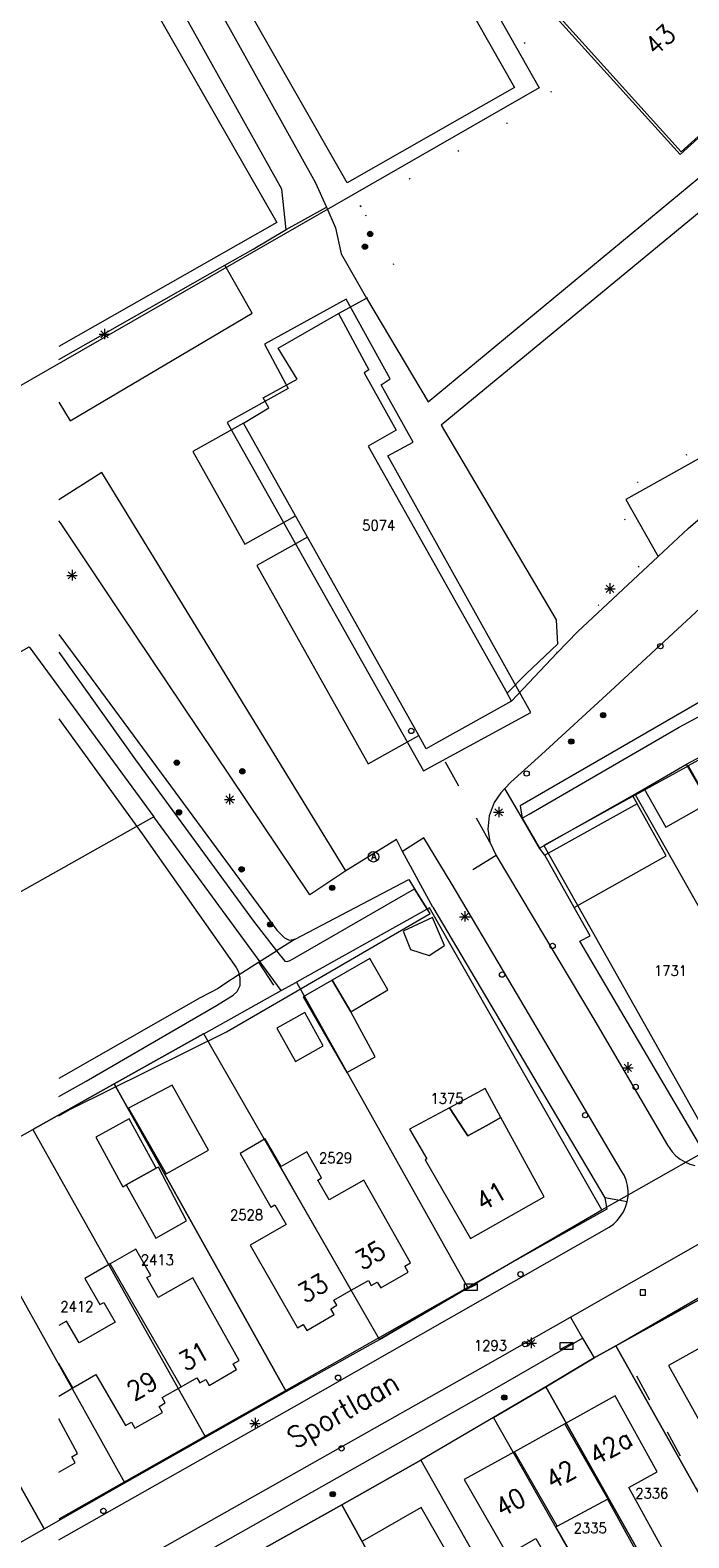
# Model space of a CAD drawing. Header units: metres. Extents: x 3 to 114181, y 112716 to 476231.
# Tile 50 of 90: x 112497 to 112560, y 475532 to 475675. Entities that reach past the tile are written whole.
import ezdxf
from ezdxf.enums import TextEntityAlignment as Align

# ---------------------------------------------------------------- set-up
doc = ezdxf.new("R2010")
doc.units = ezdxf.units.M
doc.header["$MEASUREMENT"] = 0
for name, pattern in [('DGN Style 1', [5.201608, 0.008655, -5.192953]), ('DGN Style 3', [12.11689, 8.654921, -3.461969]), ('DGN Style 5', [6.058445, 2.596476, -3.461969])]:
    doc.linetypes.add(name, pattern=pattern)
for name, color, linetype, lineweight in [('Cultuurscheiding BGT', 3, 'DGN Style 1', 0), ('Functie scheiding OTD BGT', 7, 'DGN Style 5', 0), ('Functie scheiding OWT BGT', 4, 'DGN Style 5', 0), ('Functie scheiding WGD BGT', 7, 'DGN Style 5', 0), ('Functie scheiding WTD BGT', 5, 'DGN Style 5', 0), ('Insteeksloot BGT', 4, 'Continuous', 0), ('Kadasterperceelnummers', 14, 'Continuous', 0), ('Kadasterpercelen', 14, 'Continuous', 13), ('Kant algemeen verharding BGT', 7, 'Continuous', 0), ('Kant water BGT', 4, 'Continuous', 0), ('Luifel H1 BGT', 1, 'DGN Style 3', 13), ('Onbegroeid terreindeel BGT', 7, 'Continuous', 0), ('Pand BGT', 7, 'Continuous', 13), ('Symbool Afvalbak BGT', 5, 'Continuous', 0), ('Symbool Boom BGT', 3, 'Continuous', 0), ('Symbool Inspectieput BGT', 5, 'Continuous', 0), ('Symbool Kast BGT', 7, 'Continuous', 0), ('Symbool Kolk BGT', 5, 'Continuous', 0), ('Symbool Lichtmast BGT', 7, 'Continuous', 0), ('Tekst Nummeraanduidingsreeks BGT', 7, 'Continuous', 0), ('Tekst ORL Straatnaam BGT', 3, 'Continuous', 0), ('Tussenmuur BGT', 7, 'Continuous', 13), ('Walbescherming BGT', 5, 'Continuous', 13)]:
    doc.layers.add(name, color=color, linetype=linetype, lineweight=lineweight)
doc.styles.add('Style-STANDARD', font='STANDARD.shx')

# ---------------------------------------------------------------- blocks, each defined once
blk = doc.blocks.new('CELQ70')
at = {"layer": 'Symbool Kast BGT'}
for p, q in [((-0.062, 0.031), (0.062, 0.031)), ((-0.062, -0.031), (-0.062, 0.031)), ((-0.062, -0.031), (0.062, 0.031)), ((0.062, -0.031), (0.062, 0.031)), ((-0.062, -0.031), (0.062, -0.031))]:
    blk.add_line(p, q, dxfattribs=at)
blk = doc.blocks.new('CELQ49')
at = {"layer": 'Symbool Afvalbak BGT'}
blk.add_circle((0, 0), 0.05, dxfattribs=at)
at = {"layer": 'Symbool Afvalbak BGT', "style": 'Style-STANDARD'}
blk.add_text('A', height=0.0667, dxfattribs=at).set_placement((0.003, 0.003), align=Align.MIDDLE_CENTER)
blk = doc.blocks.new('CELQ21')
at = {"layer": 'Symbool Lichtmast BGT'}
for p, q in [((-0.05, 0), (0.05, 0)), ((0.035, -0.034), (-0.035, 0.034)), ((0.035, 0.034), (-0.035, -0.034)), ((0, 0.053), (0, -0.047))]:
    blk.add_line(p, q, dxfattribs=at)
blk = doc.blocks.new('CELQ72')
at = {"layer": 'Symbool Inspectieput BGT', "flags": 128}
blk.add_lwpolyline([(0.025, 0.025), (-0.025, 0.025), (-0.025, -0.025), (0.025, -0.025)], close=True, dxfattribs=at)
blk = doc.blocks.new('CELQ24_1')
at = {"layer": 'Symbool Kolk BGT'}
blk.add_circle((0, 0), 0.025, dxfattribs=at)
blk = doc.blocks.new('CELA07')
at = {"layer": 'Symbool Boom BGT'}
for radius in [0.025, 0.018, 0.011, 0.00407]:
    blk.add_circle((0, 0), radius, dxfattribs=at)

msp = doc.modelspace()

# ---------------------------------------------------------------- linework, layer by layer
at = {"layer": 'Cultuurscheiding BGT', "flags": 128}
for points in [[(112528.57, 475658.38), (112546.34, 475668.54), (112546.63, 475669.08), (112546.51, 475669.65), (112510.19, 475732.72), (112509.62, 475733.5), (112508.73, 475734.19), (112506.74, 475733.61)], [(112528.57, 475658.38), (112527.3, 475660.61)], [(112529.13, 475649.72), (112532.45, 475651.58), (112528.57, 475658.38)], [(112547.18, 475616.97), (112555.64, 475625.01), (112552.36, 475630.93), (112594.32, 475654.6)], [(112547.16, 475616.14), (112547.18, 475616.97)], [(112534.89, 475591.84), (112535.38, 475592.07)]]:
    msp.add_lwpolyline(points, dxfattribs=at)
at = {"layer": 'Functie scheiding OTD BGT', "flags": 128}
msp.add_lwpolyline([(112561.74, 475534.79), (112553.01, 475550.74)], dxfattribs=at)
at = {"layer": 'Functie scheiding OWT BGT', "flags": 128}
msp.add_lwpolyline([(112522.36, 475589.03), (112520.86, 475588.11), (112520.61, 475587.95)], dxfattribs=at)
at = {"layer": 'Functie scheiding WGD BGT', "flags": 128}
for points in [[(112540.79, 475598.21), (112535.63, 475607.55)], [(112541.39, 475596.96), (112537.12, 475594.36)], [(112553.79, 475564.17), (112551.65, 475564.56)], [(112548.41, 475553.28), (112549.55, 475551.29)]]:
    msp.add_lwpolyline(points, dxfattribs=at)
at = {"layer": 'Functie scheiding WTD BGT', "flags": 128}
for points in [[(112518.9, 475586.87), (112520.61, 475587.95)], [(112517.07, 475585.71), (112518.9, 475586.87)], [(112518.9, 475586.87), (112521.19, 475583.36)]]:
    msp.add_lwpolyline(points, dxfattribs=at)
at = {"layer": 'Insteeksloot BGT', "flags": 128}
for points in [[(112683.27, 475704.65), (112692.37, 475689.38), (112692.57, 475688.36), (112692.26, 475687.85), (112692.09, 475687.56), (112691.49, 475686.96), (112686.86, 475684.23), (112649.98, 475662.96), (112619.31, 475645.46), (112614.19, 475642.54), (112570.6, 475617.26), (112566.23, 475614.72), (112543.64, 475601.66), (112543.85, 475600.48)], [(112500, 475617.88), (112502.62, 475614.33), (112520.65, 475589.88), (112521.35, 475589.18), (112521.8, 475588.94), (112522.36, 475589.03)], [(112522.36, 475589.03), (112533.13, 475594.69), (112533.65, 475593.82)], [(112517.07, 475585.71), (112515.7, 475584.82), (112515.1, 475584.38), (112513.39, 475583.48), (112500, 475575.87)]]:
    msp.add_lwpolyline(points, dxfattribs=at)
at = {"layer": 'Kadasterpercelen', "linetype": 'Continuous', "flags": 128}
for points in [[(112471.59, 475721.41), (112498.04, 475736.66), (112499.21, 475734.59), (112506.17, 475738.65), (112525.64, 475704.59), (112545.44, 475669.62), (112492.54, 475639.24)], [(112654.71, 475607.83), (112643.93, 475601.71), (112636.5, 475597.49), (112628.93, 475593.2), (112621.51, 475588.98), (112616.4, 475586.08), (112611.28, 475583.17), (112603.49, 475578.75), (112596.43, 475574.74), (112591.25, 475571.82), (112583.68, 475567.67), (112573.86, 475562.31), (112571.42, 475560.95), (112552.7, 475550.56), (112550.65, 475549.42), (112546.09, 475546.67), (112541.12, 475543.76), (112534.25, 475539.73), (112526.77, 475535.52), (112518.85, 475531.06), (112511.7, 475527.04), (112506.48, 475524.09), (112499.05, 475519.92), (112491.58, 475515.71)], [(112491.4, 475529.14), (112498.61, 475533.24), (112506.24, 475537.58), (112513.9, 475541.92), (112521.52, 475546.22), (112530.35, 475551.15), (112538.69, 475556.04), (112551.39, 475563.43), (112561.93, 475569.41)]]:
    msp.add_lwpolyline(points, dxfattribs=at)
for points in [[(112559.91, 475676.96), (112562.06, 475678.91), (112562.8, 475678.09), (112566.91, 475673.54), (112564.76, 475671.6), (112565.57, 475670.71), (112566.2, 475670.01), (112558.79, 475663.3), (112540.16, 475683.94), (112547.58, 475690.64)], [(112534.5, 475604.98), (112544.66, 475610.5), (112531.12, 475634.79), (112533.53, 475636.07), (112530.49, 475641.52), (112531.37, 475642.06), (112527.2, 475649.62), (112519.48, 475645.34), (112521.7, 475641.16), (112515.95, 475637.94)], [(112410.96, 475568.01), (112497.21, 475616.7), (112508.99, 475600.62), (112423.2, 475552.31)], [(112580.68, 475580.02), (112564.65, 475608.26), (112559.55, 475605.45), (112575.62, 475577.16)], [(112575.62, 475577.16), (112570.6, 475574.33), (112554.57, 475602.69), (112559.39, 475605.36), (112559.55, 475605.45)], [(112570.6, 475574.33), (112554.57, 475602.69), (112545.9, 475597.9), (112561.93, 475569.41)], [(112521.04, 475584.17), (112508.99, 475600.62), (112423.2, 475552.31), (112434.65, 475535.91), (112449.61, 475544.27), (112457.09, 475548.45), (112464.51, 475552.59), (112474.85, 475558.36), (112482.2, 475562.47), (112489.95, 475566.8), (112497.54, 475571.04), (112505.25, 475575.35), (112513.7, 475580.07), (112513.74, 475580.09)], [(112522.5, 475584.98), (112538.69, 475556.04), (112551.39, 475563.43), (112535.08, 475592.01)], [(112530.35, 475551.15), (112513.74, 475580.09), (112521.04, 475584.17), (112522.5, 475584.98), (112538.69, 475556.04)], [(112530.35, 475551.15), (112513.74, 475580.09), (112513.7, 475580.07), (112505.25, 475575.35), (112521.52, 475546.22)], [(112505.25, 475575.35), (112497.54, 475571.04), (112513.9, 475541.92), (112521.52, 475546.22)], [(112497.54, 475571.04), (112513.9, 475541.92), (112506.24, 475537.58), (112489.95, 475566.8)], [(112489.95, 475566.8), (112482.2, 475562.47), (112498.61, 475533.24), (112506.24, 475537.58)], [(112482.2, 475562.47), (112474.85, 475558.36), (112491.4, 475529.14), (112498.61, 475533.24)], [(112584.79, 475536.97), (112583.19, 475536.07), (112577.86, 475545.57), (112560.9, 475535.97), (112552.7, 475550.56), (112571.42, 475560.95), (112579.77, 475545.97)], [(112560.9, 475535.97), (112566.22, 475526.52), (112559.55, 475522.76), (112546.09, 475546.67), (112550.65, 475549.42), (112552.7, 475550.56)], [(112559.55, 475522.76), (112558.7, 475522.28), (112554.62, 475519.98), (112541.12, 475543.76), (112546.09, 475546.67)], [(112549.95, 475517.35), (112554.62, 475519.98), (112541.12, 475543.76), (112534.25, 475539.73), (112547.63, 475516.04)], [(112526.77, 475535.52), (112534.25, 475539.73), (112547.63, 475516.04), (112544.93, 475514.52), (112539.94, 475511.69)], [(112518.85, 475531.06), (112526.77, 475535.52), (112539.94, 475511.69), (112534.89, 475508.86), (112532.31, 475507.41)]]:
    msp.add_lwpolyline(points, close=True, dxfattribs=at)
at = {"layer": 'Kant algemeen verharding BGT', "flags": 128}
for points in [[(112500, 475704.29), (112524.27, 475660.68), (112525.32, 475658.31), (112526.18, 475656.38), (112526.73, 475653.89), (112529.13, 475649.72)], [(112500, 475643.89), (112515.71, 475652.84), (112518.38, 475654.36), (112521.51, 475656.22), (112521.11, 475660.02), (112507.94, 475683.64), (112500, 475697.8)], [(112500, 475525.87), (112506.14, 475529.36), (112540.16, 475548.57), (112548.41, 475553.28), (112560.45, 475560.15), (112591.28, 475577.73), (112641.44, 475606.18), (112667.76, 475621.3), (112688.56, 475633.06), (112709, 475644.75), (112718.68, 475650.23), (112728.08, 475655.55), (112735.31, 475659.69), (112745.58, 475665.48), (112755.41, 475671.15), (112761.4, 475674.56), (112762.09, 475674.92), (112762.8, 475675.22)], [(112521.51, 475656.22), (112525.32, 475658.31)], [(112562.07, 475630.1), (112599.99, 475651.59), (112597.93, 475655.41), (112553.66, 475630.64), (112556.72, 475625.26), (112559.55, 475627.92), (112562.07, 475630.1)], [(112500, 475639.86), (112501.08, 475638.1), (112518.3, 475648.28), (112515.71, 475652.84)], [(112517.48, 475637.89), (112519.87, 475639.34), (112519.34, 475640.27), (112522.57, 475642.05), (112520.77, 475644.97), (112526.47, 475648.25), (112529.13, 475649.72)], [(112549.55, 475551.29), (112550.65, 475549.42), (112553.01, 475550.74), (112570.89, 475561.14), (112569.86, 475562.91), (112572.47, 475564.4), (112601.72, 475581.01), (112606.14, 475583.53), (112615, 475588.56), (112618.67, 475590.65), (112618.74, 475590.69), (112619.84, 475591.31), (112625.3, 475594.41), (112629.75, 475596.94), (112639.63, 475602.55), (112644.84, 475605.5), (112650.99, 475609), (112655.18, 475611.37), (112664.15, 475616.49), (112672.92, 475621.49), (112677.71, 475624.22), (112680.88, 475626.03), (112688.2, 475630.19), (112717.39, 475646.78)], [(112522.4, 475629.11), (112517.48, 475637.89), (112512.68, 475635.2), (112517.61, 475626.42), (112522.4, 475629.11)], [(112527.16, 475595.52), (112504.09, 475633.22), (112500, 475630.62)], [(112523.53, 475627.1), (112522.4, 475629.11)], [(112535.38, 475592.07), (112532.52, 475597.35), (112531.96, 475598.48), (112527.16, 475595.52), (112523.75, 475593.23), (112505.77, 475620.01), (112500.17, 475628.43), (112500, 475628.64)], [(112518.74, 475624.41), (112529.27, 475605.63), (112534.06, 475608.32), (112523.53, 475627.1), (112518.74, 475624.41)], [(112556.72, 475625.26), (112549.07, 475618.12), (112547.16, 475616.14), (112542.84, 475611.57), (112535.63, 475607.55)], [(112542.21, 475603.31), (112542.77, 475603.89), (112545.66, 475606.53), (112552.2, 475612.5), (112566.16, 475625.46)], [(112542.41, 475612.32), (112544.22, 475614.16), (112547.18, 475616.97)], [(112542.84, 475611.57), (112542.41, 475612.32)], [(112535.63, 475607.55), (112534.77, 475607.07), (112534.06, 475608.32)], [(112546, 475596.98), (112545.47, 475597.67), (112543.85, 475600.48), (112542.21, 475603.31), (112541.81, 475602.9), (112541.19, 475601.99), (112540.73, 475600.73), (112540.59, 475599.45), (112540.79, 475598.21), (112541.39, 475596.96), (112550.71, 475581.32), (112557.6, 475569.54), (112558.04, 475568.92), (112558.39, 475568.55), (112558.79, 475568.23), (112559.22, 475567.96), (112559.69, 475567.75), (112560.18, 475567.61)], [(112553.79, 475564.17), (112553.86, 475564.68), (112553.87, 475565.2), (112553.81, 475565.72), (112553.68, 475566.22), (112553.48, 475566.71), (112553.22, 475567.16), (112542.57, 475585.15), (112537.12, 475594.36), (112534.55, 475598.62), (112532.52, 475597.35)], [(112535.38, 475592.07), (112551.65, 475564.56)], [(112561.14, 475568.69), (112549.31, 475588.84), (112550.27, 475589.36), (112548.76, 475592.05)], [(112551.65, 475564.56), (112551.84, 475563.5), (112543.15, 475558.59), (112500, 475534.14)], [(112500, 475532.2), (112522.32, 475544.8), (112552.08, 475561.78), (112552.48, 475562.08), (112552.84, 475562.43), (112553.15, 475562.82), (112553.42, 475563.24), (112553.63, 475563.69), (112553.79, 475564.17)], [(112500, 475522.99), (112509.79, 475528.7), (112541.44, 475546.62), (112549.55, 475551.29)]]:
    msp.add_lwpolyline(points, dxfattribs=at)
at = {"layer": 'Kant water BGT', "flags": 128}
for points in [[(112543.85, 475600.48), (112544.52, 475600.87), (112558.68, 475609.12), (112573.04, 475616.81), (112586.69, 475625.13), (112601.63, 475633.84), (112622.92, 475645.86), (112644.06, 475657.51), (112686.38, 475682.04), (112694.27, 475686.72), (112694.41, 475687.1), (112694.36, 475687.44), (112693.99, 475688.15), (112693.93, 475688.26), (112688.75, 475698.1), (112684.69, 475705.46)], [(112559.4, 475605.62), (112574.66, 475613.79), (112589.01, 475622.62), (112610.54, 475634.99), (112616.22, 475638.19), (112624.13, 475642.63)], [(112500, 475616.2), (112507.26, 475606.01), (112518.43, 475590.74), (112520.61, 475587.95)], [(112500, 475609.89), (112507.89, 475599), (112516.79, 475586.36), (112516.99, 475586.01), (112517.07, 475585.71)], [(112545.47, 475597.67), (112554.27, 475602.65), (112555.38, 475603.27)], [(112520.61, 475587.95), (112521.39, 475586.95), (112521.6, 475586.93), (112521.88, 475587.02), (112533.65, 475593.82)], [(112533.65, 475593.82), (112534.45, 475592.54), (112534.89, 475591.84)], [(112521.19, 475583.36), (112535.13, 475591.46), (112534.89, 475591.84)], [(112500, 475574.16), (112502.6, 475575.62), (112514.93, 475582.76), (112516.5, 475583.74), (112516.89, 475584.1), (112517.18, 475584.65), (112517.16, 475585.39), (112517.07, 475585.71)], [(112500, 475572.33), (112501.11, 475572.96), (112515.86, 475580.26), (112521.19, 475583.36)]]:
    msp.add_lwpolyline(points, dxfattribs=at)
at = {"layer": 'Luifel H1 BGT', "flags": 128}
for points in [[(112529.42, 475587.21), (112525.88, 475585.17), (112527.62, 475582.16)], [(112531.14, 475584.24), (112529.42, 475587.21)], [(112527.62, 475582.16), (112531.14, 475584.24)], [(112540.33, 475574.9), (112536.96, 475573.07)], [(112541.83, 475572.16), (112540.33, 475574.9)], [(112536.96, 475573.07), (112538.33, 475571.01)], [(112506.66, 475572.03), (112503.5, 475570.29)], [(112509.23, 475567.36), (112506.66, 475572.03)], [(112540.44, 475571.39), (112541.83, 475572.16)], [(112503.5, 475570.29), (112506.07, 475565.62)], [(112538.33, 475571.01), (112538.71, 475570.44)], [(112538.71, 475570.44), (112540.44, 475571.39)], [(112506.38, 475565.79), (112506.39, 475565.8), (112509.23, 475567.36)], [(112506.07, 475565.62), (112506.38, 475565.79)]]:
    msp.add_lwpolyline(points, dxfattribs=at)
at = {"layer": 'Onbegroeid terreindeel BGT', "flags": 128}
for points in [[(112507.46, 475732.36), (112543.13, 475669.65), (112527.3, 475660.61)], [(112527.3, 475660.61), (112500, 475708.45)], [(112500, 475692.88), (112520.63, 475656.86), (112500, 475645.13)], [(112529.13, 475649.72), (112534.96, 475639.91), (112564.21, 475664.12), (112565.28, 475665.01), (112572.67, 475671.21), (112575.21, 475673.32)], [(112576.96, 475671.39), (112574.62, 475669.5), (112563.1, 475659.9), (112536.18, 475637.7), (112547.06, 475619.26), (112547.18, 475616.97)], [(112526.47, 475648.25), (112529.35, 475642.92), (112528.89, 475642.64), (112531.91, 475637.22), (112529.27, 475635.7), (112542.41, 475612.32)], [(112554.27, 475602.65), (112554.71, 475601.85)]]:
    msp.add_lwpolyline(points, dxfattribs=at)
at = {"layer": 'Pand BGT', "flags": 128}
for points in [[(112558.88, 475663.57), (112540.43, 475684.02), (112545.58, 475688.65), (112552.41, 475681.09), (112554.43, 475682.91), (112559.85, 475676.9), (112564.7, 475671.54), (112566.04, 475670.01), (112558.88, 475663.57)], [(112555.38, 475603.27), (112559.4, 475605.62)], [(112555.38, 475603.27), (112557.43, 475599.63), (112561.49, 475601.95), (112559.4, 475605.62)], [(112548.76, 475592.05), (112557.47, 475596.92), (112554.71, 475601.85), (112546, 475596.98)], [(112548.76, 475592.05), (112546, 475596.98)], [(112532.6, 475589.79), (112533.27, 475588.08), (112535.05, 475587.51), (112536.51, 475588.45), (112535.35, 475591.09), (112532.6, 475589.79)], [(112523.13, 475583.58), (112527.27, 475576.41), (112529.95, 475577.9), (112527.62, 475582.16), (112525.88, 475585.17), (112523.13, 475583.58)], [(112523.27, 475582.09), (112520.63, 475580.61), (112522.39, 475577.47), (112525.03, 475578.95), (112523.27, 475582.09)], [(112510.72, 475575.22), (112506.6, 475573.04), (112510.17, 475566.85), (112514.16, 475569.09), (112510.72, 475575.22)], [(112538.95, 475560.7), (112545.93, 475564.65), (112541.83, 475572.16), (112540.44, 475571.39), (112538.71, 475570.44), (112538.33, 475571.01), (112536.96, 475573.07), (112533.2, 475571.05), (112534.83, 475568.24), (112534.68, 475568.16), (112538.95, 475560.7)], [(112521.03, 475567.53), (112519.54, 475570.14), (112517.15, 475568.77), (112520.06, 475563.69), (112520.44, 475563.91), (112521.51, 475562.04), (112518.11, 475560.09), (112522.59, 475552.27), (112523.14, 475552.58), (112523.46, 475552.02), (112526.06, 475553.51), (112525.74, 475554.07), (112526.3, 475554.4), (112526.03, 475554.87), (112527.67, 475555.81)], [(112527.67, 475555.81), (112529.3, 475556.75), (112529.57, 475556.27), (112530.14, 475556.59), (112530.46, 475556.03), (112533.06, 475557.52), (112532.74, 475558.09), (112533.29, 475558.4), (112528.87, 475566.23), (112525.57, 475564.38), (112524.5, 475566.25), (112524.87, 475566.46), (112523.46, 475568.93), (112521.03, 475567.53)], [(112506.38, 475565.79), (112509.19, 475560.74), (112512.1, 475562.4), (112509.44, 475567.48), (112509.23, 475567.36), (112506.39, 475565.8), (112506.38, 475565.79)], [(112511.57, 475546.67), (112513.07, 475547.53), (112513.35, 475547.04), (112513.91, 475547.37), (112514.23, 475546.81), (112516.83, 475548.31), (112516.51, 475548.86), (112517.07, 475549.18), (112512.7, 475556.99), (112509.4, 475555.14), (112508.33, 475557.01), (112508.7, 475557.22), (112507.29, 475559.69), (112504.88, 475558.31)], [(112504.88, 475558.31), (112502.48, 475556.93), (112503.89, 475554.46), (112504.27, 475554.67), (112505.34, 475552.8), (112501.93, 475550.85), (112500.75, 475552.9), (112500, 475552.47)], [(112565.07, 475541.16), (112566.17, 475539.23), (112577.24, 475545.62), (112575.71, 475548.27), (112575.88, 475548.43), (112571.5, 475556.39), (112557.67, 475548.68), (112562.68, 475539.78), (112565.07, 475541.16)], [(112501.34, 475546.57), (112503.52, 475547.85), (112506.33, 475543.01), (112506.89, 475543.33), (112507.21, 475542.77), (112509.81, 475544.26), (112509.49, 475544.83), (112510.08, 475545.17), (112509.8, 475545.66), (112511.57, 475546.67)], [(112500, 475545.79), (112501.34, 475546.57)], [(112551.9, 475536.03), (112555.04, 475530.36), (112557.06, 475531.48), (112553.92, 475537.15), (112556.62, 475538.64), (112552.65, 475545.82), (112547.88, 475543.17)], [(112500, 475538.6), (112501.55, 475539.49), (112501.24, 475540.04), (112501.79, 475540.36), (112500, 475543.66)], [(112547.88, 475543.17), (112543.12, 475540.54)], [(112543.12, 475540.54), (112538.36, 475537.9), (112542.45, 475530.79), (112545.12, 475532.33), (112546.67, 475529.65), (112548.57, 475530.75), (112547.03, 475533.43), (112547.16, 475533.5)], [(112547.16, 475533.5), (112551.9, 475536.03)], [(112547.7, 475516.51), (112547.68, 475516.54), (112547.57, 475516.74), (112547.39, 475517.07), (112546.64, 475518.45), (112545.02, 475521.41), (112540.23, 475518.55), (112539.53, 475518.15), (112535.09, 475525.9), (112535.79, 475526.31), (112538.5, 475527.86), (112534.3, 475535.25), (112528.75, 475532.07)]]:
    msp.add_lwpolyline(points, dxfattribs=at)
at = {"layer": 'Tussenmuur BGT', "flags": 128}
for points in [[(112527.67, 475555.81), (112523.15, 475563.69), (112520.97, 475567.5), (112521.03, 475567.53)], [(112511.57, 475546.67), (112504.88, 475558.31)], [(112501.34, 475546.57), (112500, 475548.9)], [(112551.9, 475536.03), (112551.96, 475536.07), (112547.88, 475543.17)], [(112547.16, 475533.5), (112543.12, 475540.54)]]:
    msp.add_lwpolyline(points, dxfattribs=at)
at = {"layer": 'Walbescherming BGT', "flags": 128}
for points in [[(112543.85, 475600.48), (112542.21, 475603.31)], [(112543.85, 475600.48), (112545.47, 475597.67), (112554.27, 475602.65), (112555.38, 475603.27)], [(112534.45, 475592.54), (112533.65, 475593.82)], [(112534.89, 475591.84), (112534.45, 475592.54)], [(112535.13, 475591.46), (112534.89, 475591.84)], [(112500, 475572.33), (112501.11, 475572.96), (112515.86, 475580.26), (112521.19, 475583.36), (112535.13, 475591.46)]]:
    msp.add_lwpolyline(points, dxfattribs=at)

# ---------------------------------------------------------------- block references
at = {"layer": 'Symbool Afvalbak BGT', "xscale": 10, "yscale": 10, "zscale": 10}
msp.add_blockref('CELQ49', (112529.78, 475596.84), dxfattribs=at)
at = {"layer": 'Symbool Boom BGT', "xscale": 10, "yscale": 10, "zscale": 10}
for p in [(112529.46, 475655.79), (112528.97, 475654.58), (112551.5, 475610.24), (112548.49, 475607.75), (112511.17, 475605.75), (112517.37, 475604.93), (112511.38, 475601.04), (112517.3, 475595.65), (112525.87, 475593.9), (112520, 475590.43), (112542.15, 475545.67), (112525.92, 475536.52)]:
    msp.add_blockref('CELA07', p, dxfattribs=at)
at = {"layer": 'Symbool Inspectieput BGT', "xscale": 10, "yscale": 10, "zscale": 10}
msp.add_blockref('CELQ72', (112555.25, 475555.6), dxfattribs=at)
at = {"layer": 'Symbool Kast BGT', "xscale": 10, "yscale": 10, "zscale": 10}
for p in [(112539, 475556.12), (112548.06, 475550.55)]:
    msp.add_blockref('CELQ70', p, dxfattribs=at)
at = {"layer": 'Symbool Kolk BGT', "xscale": 10, "yscale": 10, "zscale": 10}
for p in [(112556.92, 475616.77), (112533.35, 475608.75), (112544.26, 475604.72), (112546.72, 475588.4), (112541.94, 475585.69), (112554.58, 475575.06), (112549.8, 475572.39), (112543.69, 475557.34), (112544.11, 475550.72), (112526.43, 475547.54), (112526.75, 475540.85), (112504.23, 475534.93)]:
    msp.add_blockref('CELQ24_1', p, dxfattribs=at)
at = {"layer": 'Symbool Lichtmast BGT', "xscale": 10, "yscale": 10, "zscale": 10}
for p in [(112504.33, 475646.29), (112501.26, 475623.47), (112552.15, 475622.2), (112516.17, 475602.27), (112541.62, 475601.05), (112538.42, 475591.17), (112553.84, 475576.86), (112544.69, 475550.82), (112518.57, 475543.21)]:
    msp.add_blockref('CELQ21', p, dxfattribs=at)

# ---------------------------------------------------------------- texts
at = {"layer": 'Kadasterperceelnummers', "linetype": 'Continuous', "lineweight": 0, "style": 'Style-STANDARD'}
for s, p in [('5074', (112530.27, 475628.21)), ('1731', (112557.87, 475586.06)), ('1375', (112536.73, 475573.96)), ('2529', (112526.19, 475568.34)), ('2528', (112517.77, 475562.95)), ('2413', (112509.33, 475558.69)), ('2412', (112501.72, 475554.28)), ('1293', (112540.84, 475550.59)), ('2336', (112556.1, 475536.6)), ('2335', (112550.28, 475533.32))]:
    msp.add_text(s, height=1, dxfattribs=at).set_placement(p, align=Align.MIDDLE_CENTER)
at = {"layer": 'Tekst Nummeraanduidingsreeks BGT', "linetype": 'Continuous', "lineweight": 0, "style": 'Style-STANDARD'}
for s, rotation, p in [('43', 42.2, (112556.89, 475674.17)), ('41', 29.5, (112540.89, 475564.73)), ('35', 29.9, (112529.45, 475559.14)), ('33', 29.9, (112524.03, 475556.03)), ('31', 29.7, (112512.77, 475549.57)), ('29', 29.8, (112507.89, 475546.78)), ('42a', 29, (112552.2, 475541)), ('42', 29, (112547.48, 475538.38)), ('40', 29, (112542.71, 475535.74))]:
    msp.add_text(s, height=1.8, rotation=rotation, dxfattribs=at).set_placement(p, align=Align.MIDDLE_CENTER)
at = {"layer": 'Tekst ORL Straatnaam BGT', "linetype": 'Continuous', "lineweight": 0, "style": 'Style-STANDARD'}
msp.add_text('Sportlaan', height=2, rotation=29.7449, dxfattribs=at).set_placement((112521.87, 475541.62), align=Align.MIDDLE_LEFT)

doc.saveas('drawing.dxf')
